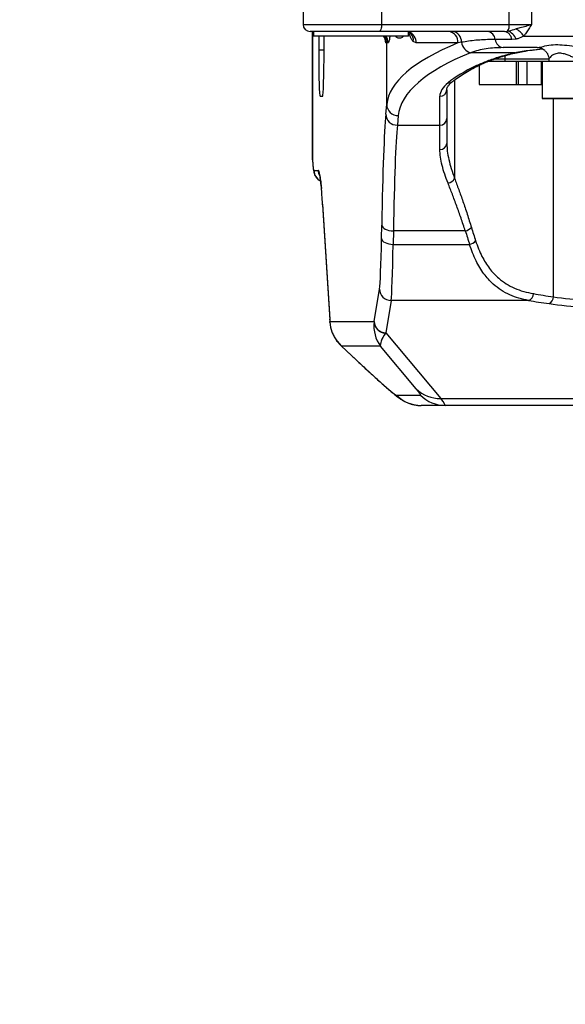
# Model space of a CAD drawing. Header units: millimetres. Extents: x -7 to 844, y 0 to 594.
# Tile 66 of 137: x 256 to 274, y 437 to 469. Entities that reach past the tile are written whole.
import ezdxf

# ---------------------------------------------------------------- set-up
doc = ezdxf.new("R2010")
doc.units = ezdxf.units.MM
doc.styles.add('SLDTEXTSTYLE2', font='HYSWLONGFANGSONG.TTF', dxfattribs={"bigfont": 'bigfont'})
doc.styles.add('SLDTEXTSTYLE3', font='HYSWLONGFANGSONG.TTF')
doc.dimstyles.new('SLDDIMSTYLE15', dxfattribs={"dimtxt": 9.875366, "dimasz": 4.884615, "dimexe": 0, "dimexo": 0.0625, "dimgap": 2.468842, "dimtad": 0, "dimtih": 1, "dimtoh": 1, "dimlfac": 5, "dimrnd": 1e-09, "dimzin": 12, "dimdsep": 46, "dimtxsty": 'SLDTEXTSTYLE3', "dimblk1": 'NONE', "dimblk2": 'NONE', "dimsah": 1, "dimcen": 0, "dimadec": 0, "dimazin": 3, "dimtfac": 1, "dimtdec": 3, "dimtmove": 0, "dimatfit": 3, "dimldrblk": 'NONE', "dimfxl": 1, "dimfrac": 2, "dimtolj": 1, "dimtzin": 12, "dimarcsym": 0})

# ---------------------------------------------------------------- blocks, each defined once
blk = doc.blocks.new('_D_55')
at = {"color": 7, "linetype": 'Continuous', "lineweight": 18}
blk.add_line((512.91, 531.632), (472.011, 531.632), dxfattribs=at)
at = {"color": 7, "linetype": 'Continuous', "lineweight": 18, "attachment_point": 1}
for s, insert, char_height, style in [('通', (502.68, 543.569), 9.26, 'SLDTEXTSTYLE2'), ('%%c', (482.421, 543.569), 9.2604, 'SLDTEXTSTYLE3'), ('8-', (472.011, 543.569), 9.2604, 'SLDTEXTSTYLE3'), ('22', (494.037, 543.569), 9.2604, 'SLDTEXTSTYLE3')]:
    blk.add_mtext(s, dxfattribs=dict(at, insert=insert, char_height=char_height, style=style))
blk = doc.blocks.new('_None')

msp = doc.modelspace()

# ---------------------------------------------------------------- linework, layer by layer
at = {"color": 7, "linetype": 'Continuous', "lineweight": 25}
for p, q in [((265.600734, 471.976441), (265.600734, 469.130287)), ((268.20443, 469.130287), (272.445023, 469.130287)), ((272.281117, 468.899518), (272.387398, 468.909749)), ((272.445023, 469.130287), (273.185529, 469.130287)), ((268.122756, 468.899518), (265.831503, 468.899518)), ((265.908426, 468.899518), (265.908426, 464.879619)), ((265.946888, 468.899518), (265.946888, 468.745672)), ((269.100734, 468.745672), (265.946888, 468.745672)), ((266.117482, 468.745672), (266.117482, 468.284134)), ((266.294964, 468.284134), (266.294964, 468.745672)), ((272.281117, 468.899518), (268.122756, 468.899518)), ((269.100734, 468.745672), (269.100734, 468.899518)), ((272.524517, 468.630287), (271.976745, 468.630287)), ((272.669101, 468.643928), (272.524517, 468.630287)), ((268.37508, 468.514903), (268.342342, 468.514903)), ((268.37508, 466.471004), (268.37508, 468.514903)), ((268.420929, 468.514903), (268.37508, 468.514903)), ((269.356633, 468.514903), (269.256351, 468.562871)), ((270.739471, 468.514903), (269.356633, 468.514903)), ((270.859203, 468.537968), (270.739471, 468.514903)), ((273.370655, 468.361057), (272.236498, 468.361057)), ((272.630711, 468.193204), (271.162179, 468.193204)), ((272.294233, 467.976441), (272.294233, 467.899518)), ((273.75458, 467.977398), (273.75458, 467.899518)), ((271.44984, 467.779), (271.44984, 467.13798)), ((272.294233, 467.899518), (271.735978, 467.899518)), ((273.75458, 467.899518), (272.294233, 467.899518)), ((272.680609, 467.13798), (272.680609, 467.899518)), ((272.751363, 467.13798), (272.751363, 467.899518)), ((273.032441, 467.13798), (273.032441, 467.899518)), ((273.516922, 467.13798), (273.516922, 467.899518)), ((273.538152, 467.899518), (273.538152, 466.676441)), ((275.293042, 467.899518), (273.75458, 467.899518)), ((270.369965, 466.964502), (270.369965, 466.005833)), ((271.602976, 467.130287), (271.457532, 467.130287)), ((272.672917, 467.130287), (271.602976, 467.130287)), ((272.743671, 467.130287), (272.672917, 467.130287)), ((273.024749, 467.130287), (272.743671, 467.130287)), ((273.50923, 467.130287), (273.024749, 467.130287)), ((273.538152, 467.130287), (273.50923, 467.130287)), ((266.161852, 466.745672), (266.250593, 466.745672)), ((270.139196, 465.785135), (270.139196, 466.743804)), ((273.601049, 466.668749), (273.545844, 466.668749)), ((275.376614, 466.668749), (273.601049, 466.668749)), ((268.345059, 466.152965), (268.37508, 466.471004)), ((268.759536, 466.103174), (268.729514, 465.785135)), ((270.369965, 466.005833), (270.369965, 465.178849)), ((268.729514, 465.785135), (270.139196, 465.785135)), ((270.139196, 464.982237), (270.139196, 465.785135)), ((270.369965, 465.178849), (270.371509, 465.156534)), ((265.958091, 464.284134), (266.10183, 464.284134)), ((266.247157, 463.167034), (266.483639, 459.343515)), ((266.24773, 463.143291), (266.247157, 463.167034)), ((266.24773, 463.143291), (266.484212, 459.319772)), ((268.203941, 462.01977), (268.211388, 462.466994)), ((268.595844, 462.274687), (268.588397, 461.827462)), ((270.983689, 462.274687), (268.595844, 462.274687)), ((268.588397, 461.827462), (271.126654, 461.827462)), ((267.95953, 459.269908), (268.134819, 460.341589)), ((268.519274, 459.962817), (268.343986, 458.891136)), ((273.085832, 459.962817), (268.519274, 459.962817)), ((266.484213, 459.319769), (266.489689, 459.235698)), ((266.488943, 459.262072), (267.958242, 459.262072)), ((268.343986, 458.891136), (270.169131, 456.710168)), ((266.865785, 458.458166), (267.221336, 458.123456)), ((268.168941, 458.44618), (266.879624, 458.44618)), ((266.879624, 458.44618), (267.196681, 458.147707)), ((269.353578, 457.030592), (268.168941, 458.44618)), ((268.704001, 456.814395), (269.498595, 456.814395)), ((270.169131, 456.710168), (283.341358, 456.710168)), ((270.314149, 456.476441), (269.519555, 456.476441)), ((282.961612, 456.476441), (270.314149, 456.476441))]:
    msp.add_line(p, q, dxfattribs=at)
at = {"color": 8, "linetype": 'Continuous', "lineweight": 25}
for p, q in [((268.20443, 471.976441), (268.20443, 469.130287)), ((272.445023, 469.130287), (272.445023, 472.130287)), ((273.185529, 472.130287), (273.185529, 469.130287)), ((265.600734, 469.130287), (268.20443, 469.130287)), ((265.914565, 464.630449), (265.914565, 468.899518)), ((268.682494, 468.745672), (268.682098, 468.723952)), ((272.923497, 468.745672), (277.647496, 468.745672)), ((266.117482, 468.284134), (266.294964, 468.284134)), ((272.294233, 467.976441), (271.938389, 467.976441)), ((273.75458, 467.976441), (272.294233, 467.976441)), ((270.626375, 467.286028), (270.626375, 464.02148)), ((271.44984, 467.13798), (271.597125, 467.13798)), ((271.597125, 467.13798), (272.680609, 467.13798)), ((272.680609, 467.13798), (272.751363, 467.13798)), ((272.751363, 467.13798), (273.032441, 467.13798)), ((273.032441, 467.13798), (273.516922, 467.13798)), ((273.516922, 467.13798), (273.538152, 467.13798)), ((273.538152, 466.676441), (273.59382, 466.676441)), ((273.59382, 466.676441), (275.384306, 466.676441)), ((273.908772, 460.085096), (273.908772, 466.668749)), ((266.484203, 459.319921), (266.483639, 459.343515)), ((266.489684, 459.235761), (266.488943, 459.262072)), ((267.221234, 458.123552), (267.196681, 458.147707))]:
    msp.add_line(p, q, dxfattribs=at)
at = {"color": 7, "linetype": 'Continuous', "lineweight": 25, "flags": 128}
for points in [[(268.20443, 469.130287), (268.202861, 469.085267), (268.198213, 469.041976), (268.190666, 469.002079), (268.180509, 468.967109), (268.168132, 468.93841), (268.154012, 468.917084), (268.13869, 468.903952), (268.122756, 468.899518)], [(268.211388, 462.466994), (268.220387, 462.430054), (268.243361, 462.394489), (268.279454, 462.361623), (268.327324, 462.332679), (268.385188, 462.308734), (268.450894, 462.29068), (268.521994, 462.279188), (268.595844, 462.274687)], [(268.203941, 462.01977), (268.21294, 461.98283), (268.235914, 461.947265), (268.272007, 461.914398), (268.319877, 461.885454), (268.377742, 461.861509), (268.443447, 461.843455), (268.514548, 461.831963), (268.588397, 461.827462)]]:
    msp.add_lwpolyline(points, dxfattribs=at)
at = {"color": 8, "linetype": 'Continuous', "lineweight": 25, "flags": 128}
for points in [[(268.888492, 468.745672), (268.889399, 468.741633), (268.894175, 468.707441)], [(272.304771, 468.093895), (272.298472, 468.051476), (272.294233, 467.976441)]]:
    msp.add_lwpolyline(points, dxfattribs=at)
at = {"color": 7, "linetype": 'Continuous', "lineweight": 25}
for centre, radius, start, end in [((265.831503, 469.130287), 0.230769, 180, 270), ((272.113476, 469.099121), 0.333009, 325.3425036, 5.3702349), ((272.279605, 468.513338), 0.410805, 18.5352854, 74.7877508), ((272.292808, 468.319449), 0.761205, 34.0510461, 61.131027), ((270.387466, 468.548362), 0.353592, 354.570109, 83.2700872), ((270.513948, 468.556368), 0.345745, 356.9493936, 82.9762289), ((271.675619, 468.599682), 0.302677, 5.8034387, 82.1437198), ((272.27787, 468.660893), 0.302677, 185.8034387, 262.1437198), ((272.231554, 468.610071), 0.29366, 3.9475164, 80.2833298), ((271.282954, 468.604849), 0.428997, 188.969026, 253.6485284), ((273.370636, 467.976794), 0.384262, 47.7137452, 89.997302), ((270.144121, 466.969652), 0.225902, 268.7505909, 358.6935667), ((271.457532, 467.13798), 0.007692, 180, 270), ((272.672917, 467.13798), 0.007692, 270, 0), ((272.743671, 467.13798), 0.007692, 270, 0), ((273.024749, 467.13798), 0.007692, 270, 0), ((273.50923, 467.13798), 0.007692, 270, 0), ((273.545844, 466.676441), 0.007692, 180, 270), ((268.755059, 466.483325), 0.380178, 181.8572894, 270.6747573), ((268.725037, 466.165287), 0.380178, 181.8572894, 270.6747573), ((270.144121, 466.010984), 0.225902, 268.7505909, 358.6935667), ((270.155011, 465.197411), 0.215754, 265.7963806, 355.064391), ((270.370019, 464.136589), 0.281013, 278.3835305, 335.81893), ((270.917636, 462.628023), 0.359457, 280.588642, 318.5493116), ((271.052026, 462.188724), 0.36889, 281.6716142, 318.1998557), ((268.518683, 460.346715), 0.383899, 180.7650511, 270.0882296), ((273.005041, 460.188877), 0.240063, 289.6662261, 0.2872431), ((273.666538, 460.079779), 0.242292, 293.6476765, 1.2573874), ((268.342084, 459.267083), 0.383874, 180.7478899, 269.515852), ((268.343394, 459.275034), 0.383899, 180.7650511, 270.0882296), ((269.519596, 457.629569), 1.153128, 224.9852146, 269.9979402), ((270.136914, 457.826265), 1.116562, 225.4476408, 271.653448), ((270.31419, 457.629569), 1.153128, 224.9852146, 269.9979402)]:
    msp.add_arc(centre, radius, start, end, dxfattribs=at)
at = {"color": 8, "linetype": 'Continuous', "lineweight": 25}
for centre, radius, start, end in [((267.95763, 468.514913), 0.384713, 359.9984727, 36.8571358), ((267.990368, 468.514913), 0.384713, 359.9984727, 36.8571358), ((268.03534, 468.515005), 0.385588, 359.9848467, 36.7426416), ((268.978956, 468.526784), 0.377863, 358.1981468, 71.3025961), ((268.943371, 468.614282), 0.317174, 350.6716736, 44.783913), ((272.663642, 468.278048), 0.091011, 248.7867805, 281.5930573), ((271.359681, 467.917535), 0.164588, 259.4233267, 295.4013619), ((270.434403, 467.384516), 0.194931, 263.1016662, 308.0343146), ((266.34271, 464.284093), 0.384619, 179.9940306, 245.5863755), ((266.486571, 464.284129), 0.384741, 179.9993854, 206.4977166)]:
    msp.add_arc(centre, radius, start, end, dxfattribs=at)
for centre, major_axis, ratio, start_param, end_param in [((268.342342, 469.284134), (0, 0.769231), 0.028840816, 2.731725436, 3.141592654), ((266.10183, 452.361057), (0, 11.923077), 0.028840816, 5.972226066, 6.283185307), ((267.695177, 459.262072), (0.838175, 0.795157), 0.435475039, 3.166224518, 3.202473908)]:
    msp.add_ellipse(centre, major_axis=major_axis, ratio=ratio, start_param=start_param, end_param=end_param, dxfattribs=at)
at = {"color": 7, "linetype": 'Continuous', "lineweight": 25}
for centre, major_axis, ratio, start_param, end_param in [((266.161852, 468.284134), (0, 1.538462), 0.028840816, 1.570796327, 3.141592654), ((266.250593, 468.284134), (0, 1.538462), 0.028840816, 3.141592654, 4.71238898), ((280.677657, 466.365984), (12.307692, 0), 0.295982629, 2.510659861, 3.11275983), ((280.677657, 465.998154), (11.923077, 0), 0.305530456, 2.494885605, 3.11275983), ((280.677657, 465.98442), (11, 0), 0.305530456, 2.586468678, 2.774384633), ((274.216119, 466.743804), (4.076923, 0), 0.305530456, 2.774384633, 3.141592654), ((268.413125, 458.428533), (0, 8.076923), 0.028840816, 0.296522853, 1.047197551), ((268.79758, 458.428533), (0, 7.692308), 0.030282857, 0.296522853, 1.047197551), ((265.958091, 467.745672), (0, 3.461538), 0.028840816, 2.690458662, 3.141592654), ((266.10183, 452.361057), (0, 11.923077), 0.028840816, 5.846852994, 5.972226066), ((280.677657, 471.394566), (0, 19.052559), 0.565238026, 2.063050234, 2.089882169), ((280.677657, 471.279181), (0, 19.052559), 0.577350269, 2.063050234, 2.089882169), ((268.117483, 463.750539), (0, 3.461538), 0.028840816, 3.316125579, 4.188790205), ((268.501938, 463.750539), (0, 3.846154), 0.025956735, 3.316125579, 4.188790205), ((280.677657, 461.593671), (10.769231, 0), 0.180105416, 3.950670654, 4.032715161), ((276.326231, 460.644218), (3.846154, 0), 0.1869066, 4.032715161, 4.71238898), ((280.677657, 461.366408), (11, 0), 0.176326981, 3.950670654, 4.032715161), ((276.326231, 460.416955), (4.076923, 0), 0.176326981, 4.032715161, 4.71238898), ((266.493594, 460.031303), (-0.034141, 1.087856), 0.037350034, 2.254066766, 2.355022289), ((267.695177, 459.262072), (1.12898, -0.455884), 0.938871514, 3.547768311, 4.333166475), ((268.984495, 459.262072), (0.482901, 1.078805), 0.847620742, 1.933433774, 2.718831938), ((267.956307, 460.031303), (0.089136, 1.087831), 0.083325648, 3.933818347, 3.943953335), ((268.984495, 459.262072), (0.798464, 0.843135), 0.228440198, 2.238530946, 3.02392911), ((268.340763, 460.031303), (0.312457, 1.382217), 0.28952134, 3.800721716, 3.810856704), ((254.467315, 471.045164), (14.241125, -14.229289), 0.014411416, 5.832430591, 6.268762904), ((255.261909, 471.045164), (14.241125, -14.229289), 0.014411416, 6.268762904, 6.443295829), ((256.077462, 471.861057), (-14.240886, 15.383255), 0.014368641, 3.128291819, 3.302824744)]:
    msp.add_ellipse(centre, major_axis=major_axis, ratio=ratio, start_param=start_param, end_param=end_param, dxfattribs=at)
for points, knots in [([(272.387398, 468.909749), (272.403406, 468.913207), (272.494334, 468.932853), (272.58534, 468.962022), (272.660325, 468.986057)], [0, 0, 0, 0, 0.176045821, 1, 1, 1, 1]), ([(272.660325, 468.986057), (272.708896, 468.999287), (272.825015, 469.030915), (273.005545, 469.078688), (273.127862, 469.112796), (273.185122, 469.130164), (273.185529, 469.130287)], [0, 0, 0, 0, 0.260021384, 0.621624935, 0.997308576, 1, 1, 1, 1]), ([(273.185529, 469.130287), (273.18531, 469.129921), (273.170775, 469.105664), (273.141985, 469.057502), (273.084074, 468.963181), (273.014061, 468.855282), (272.951864, 468.780006), (272.923497, 468.745672)], [0, 0, 0, 0, 0.0026976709, 0.1787853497, 0.3548328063, 0.7057380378, 1, 1, 1, 1]), ([(268.263689, 468.745672), (268.271892, 468.734827), (268.291157, 468.709359), (268.311056, 468.667654), (268.325045, 468.628029), (268.331413, 468.601289), (268.333974, 468.586947), (268.334654, 468.581253), (268.334507, 468.58271), (268.334471, 468.583061)], [0, 0, 0, 0, 0.154327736, 0.362392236, 0.533546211, 0.676560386, 0.799612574, 0.951691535, 1, 1, 1, 1]), ([(268.894175, 468.707441), (268.891897, 468.705708), (268.872805, 468.69118), (268.836927, 468.677616), (268.785356, 468.674329), (268.732449, 468.675759), (268.698971, 468.707802), (268.682098, 468.723952)], [0, 0, 0, 0, 0.02913879, 0.244268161, 0.461982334, 0.728833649, 1, 1, 1, 1]), ([(269.105517, 468.876833), (269.119082, 468.870745), (269.147228, 468.858114), (269.160783, 468.844515), (269.167805, 468.83747)], [0, 0, 0, 0, 0.481972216, 1, 1, 1, 1]), ([(269.168298, 468.837686), (269.172102, 468.83367), (269.177339, 468.828142), (269.176015, 468.829932), (269.175652, 468.830421)], [0, 0, 0, 0, 0.726479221, 1, 1, 1, 1]), ([(271.976745, 468.630287), (271.933355, 468.630066), (271.7143, 468.628946), (271.328981, 468.611692), (271.01609, 468.562589), (270.859203, 468.537968)], [0, 0, 0, 0, 0.109647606, 0.553565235, 1, 1, 1, 1]), ([(272.923497, 468.745672), (272.858587, 468.711492), (272.77471, 468.667325), (272.688578, 468.648243), (272.669101, 468.643928)], [0, 0, 0, 0, 0.773874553, 1, 1, 1, 1]), ([(272.236498, 468.361057), (272.048321, 468.354259), (271.764358, 468.344002), (271.412534, 468.275531), (271.245627, 468.220645), (271.162179, 468.193204)], [0, 0, 0, 0, 0.49554392, 0.747788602, 1, 1, 1, 1]), ([(272.681755, 468.18981), (272.755632, 468.205677), (272.923994, 468.241838), (273.209522, 468.28575), (273.424589, 468.307411), (273.537758, 468.318809)], [0, 0, 0, 0, 0.270310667, 0.616032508, 1, 1, 1, 1]), ([(273.370655, 468.361057), (273.402968, 468.365988), (273.479905, 468.377728), (273.689666, 468.433721), (273.962698, 468.468367), (274.277841, 468.453029), (274.546125, 468.411417), (274.768022, 468.3799), (274.908673, 468.363951), (274.99559, 468.36184), (275.027825, 468.361057)], [0, 0, 0, 0, 0.1200716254, 0.2858886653, 0.4693609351, 0.6302746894, 0.7995032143, 0.8762208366, 0.9540931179, 1, 1, 1, 1]), ([(273.627282, 468.259135), (273.641377, 468.246583), (273.678665, 468.213377), (273.719223, 468.145395), (273.746224, 468.065971), (273.756128, 468.009362), (273.754059, 467.980838), (273.753812, 467.977432)], [0, 0, 0, 0, 0.177048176, 0.468374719, 0.729730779, 0.967724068, 1, 1, 1, 1]), ([(271.329471, 467.755743), (271.440231, 467.806385), (271.663144, 467.908305), (272.015891, 468.027905), (272.340937, 468.122754), (272.533965, 468.169683), (272.630711, 468.193204)], [0, 0, 0, 0, 0.309206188, 0.622301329, 0.810696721, 1, 1, 1, 1]), ([(271.429989, 467.769522), (271.462891, 467.7856), (271.548677, 467.827523), (271.712879, 467.895069), (271.92331, 467.973218), (272.150959, 468.048975), (272.387767, 468.117861), (272.561714, 468.164285), (272.661938, 468.186416), (272.679717, 468.190342)], [0, 0, 0, 0, 0.103319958, 0.269389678, 0.446352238, 0.635327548, 0.805757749, 0.965542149, 1, 1, 1, 1]), ([(270.554522, 467.230992), (270.58548, 467.255047), (270.674273, 467.32404), (270.83836, 467.437389), (271.053866, 467.569971), (271.254083, 467.680559), (271.385413, 467.746361), (271.431455, 467.76943)], [0, 0, 0, 0, 0.131447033, 0.377011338, 0.622369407, 0.867610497, 1, 1, 1, 1]), ([(270.369965, 466.964502), (270.370229, 466.971133), (270.371024, 466.991079), (270.38032, 467.026648), (270.406775, 467.078745), (270.452328, 467.138413), (270.504747, 467.19045), (270.544072, 467.222481), (270.554522, 467.230992)], [0, 0, 0, 0, 0.110690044, 0.332962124, 0.532951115, 0.724326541, 0.926742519, 1, 1, 1, 1]), ([(270.41099, 463.858579), (270.372345, 463.960405), (270.295061, 464.164038), (270.210291, 464.453511), (270.151113, 464.730414), (270.143168, 464.898304), (270.139196, 464.982237)], [0, 0, 0, 0, 0.246171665, 0.49229709, 0.746183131, 1, 1, 1, 1]), ([(265.909976, 464.879619), (265.909452, 464.848692), (265.907783, 464.750056), (265.911804, 464.679134), (265.914565, 464.630449)], [0, 0, 0, 0, 0.313546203, 1, 1, 1, 1]), ([(265.915085, 464.607592), (265.916469, 464.585137), (265.920585, 464.518377), (265.927848, 464.422724), (265.937991, 464.323712), (265.947281, 464.258613), (265.960547, 464.201939), (265.972749, 464.162851), (265.99112, 464.118795), (266.020945, 464.066667), (266.066957, 464.011378), (266.122106, 463.96386), (266.16614, 463.94384), (266.184673, 463.935414)], [0, 0, 0, 0, 0.089290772, 0.265464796, 0.446228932, 0.644791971, 0.716096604, 0.770125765, 0.817945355, 0.864542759, 0.912090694, 0.963001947, 1, 1, 1, 1]), ([(266.151321, 464.117247), (266.151198, 464.117628), (266.150737, 464.119058), (266.15513, 464.102691), (266.162238, 464.06691), (266.172333, 464.005266), (266.18406, 463.916746), (266.196308, 463.808409), (266.204536, 463.718907), (266.208406, 463.676805)], [0, 0, 0, 0, 0.042415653, 0.159487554, 0.300244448, 0.462560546, 0.6414224, 0.831325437, 1, 1, 1, 1]), ([(270.626375, 464.02148), (270.672342, 463.898194), (270.764275, 463.65162), (270.906389, 463.252736), (271.048879, 462.834637), (271.140999, 462.538259), (271.187059, 462.390071)], [0, 0, 0, 0, 0.248041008, 0.496086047, 0.748044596, 1, 1, 1, 1]), ([(270.983689, 462.274687), (270.937282, 462.416648), (270.844467, 462.700574), (270.699668, 463.104969), (270.5538, 463.494482), (270.458594, 463.737214), (270.41099, 463.858579)], [0, 0, 0, 0, 0.248031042, 0.496066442, 0.748034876, 1, 1, 1, 1]), ([(273.085832, 459.962817), (272.978036, 459.985495), (272.762466, 460.030847), (272.458381, 460.14449), (272.171468, 460.298405), (271.877819, 460.521334), (271.644178, 460.778283), (271.462518, 461.049967), (271.336596, 461.282054), (271.222432, 461.539201), (271.158677, 461.731083), (271.126654, 461.827462)], [0, 0, 0, 0, 0.119940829, 0.239856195, 0.364161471, 0.488431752, 0.652697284, 0.737126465, 0.821549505, 0.910367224, 1, 1, 1, 1]), ([(271.327024, 461.942847), (271.358078, 461.853082), (271.420476, 461.672712), (271.565992, 461.357356), (271.779602, 461.01389), (272.057078, 460.719866), (272.341167, 460.511583), (272.617788, 460.366467), (272.917967, 460.256477), (273.136047, 460.212214), (273.245101, 460.19008)], [0, 0, 0, 0, 0.088487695, 0.177804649, 0.341473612, 0.509855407, 0.62995057, 0.750078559, 0.875023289, 1, 1, 1, 1]), ([(266.489689, 459.235701), (266.492714, 459.204011), (266.500701, 459.120342), (266.530536, 458.992923), (266.581952, 458.851482), (266.654088, 458.713119), (266.747459, 458.580981), (266.822115, 458.498099), (266.864938, 458.459059), (266.866459, 458.457673)], [0, 0, 0, 0, 0.092078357, 0.243114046, 0.408869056, 0.590506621, 0.786062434, 0.99240048, 1, 1, 1, 1]), ([(267.221336, 458.123456), (267.261991, 458.085218), (267.379729, 457.974479), (267.562866, 457.803173), (267.76472, 457.615639), (267.949197, 457.445727), (268.117056, 457.292735), (268.268908, 457.156161), (268.405917, 457.03509), (268.530287, 456.9278), (268.649026, 456.829218), (268.742722, 456.75592), (268.82711, 456.696641), (268.887206, 456.658231), (268.945935, 456.624265), (269.012604, 456.590254), (269.090413, 456.55651), (269.18249, 456.52439), (269.290904, 456.497163), (269.40505, 456.479547), (269.484073, 456.477404), (269.519555, 456.476441)], [0, 0, 0, 0, 0.04383732, 0.126954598, 0.208878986, 0.289832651, 0.370080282, 0.450012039, 0.530101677, 0.611279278, 0.695880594, 0.79202728, 0.834340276, 0.861861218, 0.885361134, 0.90587632, 0.924912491, 0.943679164, 0.962895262, 0.98333982, 1, 1, 1, 1])]:
    msp.add_open_spline(points, degree=3, knots=knots, dxfattribs=at)
at = {"color": 8, "linetype": 'Continuous', "lineweight": 25}
for points, knots in [([(268.479782, 468.745672), (268.474692, 468.70656), (268.461666, 468.606465), (268.439778, 468.529723), (268.426345, 468.519161), (268.420929, 468.514903)], [0, 0, 0, 0, 0.276816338, 0.708430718, 1, 1, 1, 1]), ([(268.925236, 468.745672), (268.920525, 468.737313), (268.910482, 468.719495), (268.89983, 468.711621), (268.894175, 468.707441)], [0, 0, 0, 0, 0.46909189, 1, 1, 1, 1]), ([(269.256351, 468.562871), (269.237416, 468.585899), (269.199897, 468.631527), (269.15329, 468.734253), (269.121865, 468.816441), (269.107897, 468.86804), (269.105517, 468.876833)], [0, 0, 0, 0, 0.31579822, 0.625738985, 0.936224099, 1, 1, 1, 1]), ([(272.630711, 468.193204), (272.794639, 468.225001), (273.08749, 468.281804), (273.399437, 468.30797), (273.536767, 468.319489)], [0, 0, 0, 0, 0.559764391, 1, 1, 1, 1]), ([(274.85982, 467.976441), (274.833021, 467.977923), (274.765651, 467.981648), (274.651618, 468.012208), (274.524795, 468.058072), (274.398089, 468.108312), (274.260952, 468.156987), (274.148409, 468.178318), (274.027112, 468.174681), (273.947491, 468.148154), (273.870981, 468.102418), (273.818305, 468.059399), (273.770774, 468.007265), (273.753906, 467.97957), (273.754738, 467.977525), (273.754789, 467.977398)], [0, 0, 0, 0, 0.05449257, 0.1369892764, 0.2230217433, 0.3056057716, 0.3903145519, 0.5000860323, 0.5356018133, 0.6628065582, 0.7066872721, 0.7917553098, 0.8790280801, 0.9924883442, 1, 1, 1, 1]), ([(270.371509, 465.156534), (270.374842, 465.079727), (270.381827, 464.918774), (270.434613, 464.645039), (270.514044, 464.344911), (270.588929, 464.129298), (270.626375, 464.02148)], [0, 0, 0, 0, 0.229452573, 0.480826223, 0.74038694, 1, 1, 1, 1])]:
    msp.add_open_spline(points, degree=3, knots=knots, dxfattribs=at)

# ---------------------------------------------------------------- dimensions: what is measured, and where the dimension line sits
at = {"color": 7, "linetype": 'Continuous', "lineweight": 18}
dim = msp.add_diameter_dim_2p(p1=(3.286, 2.923341), p2=(0, 0), text='8-<>通', dimstyle='SLDDIMSTYLE15', dxfattribs=at)
dim.commit()
dim.dimension.update_dxf_attribs({"geometry": '_D_55', "text_midpoint": (491.667114, 539.014431), "dimtype": 163})

doc.saveas('drawing.dxf')
